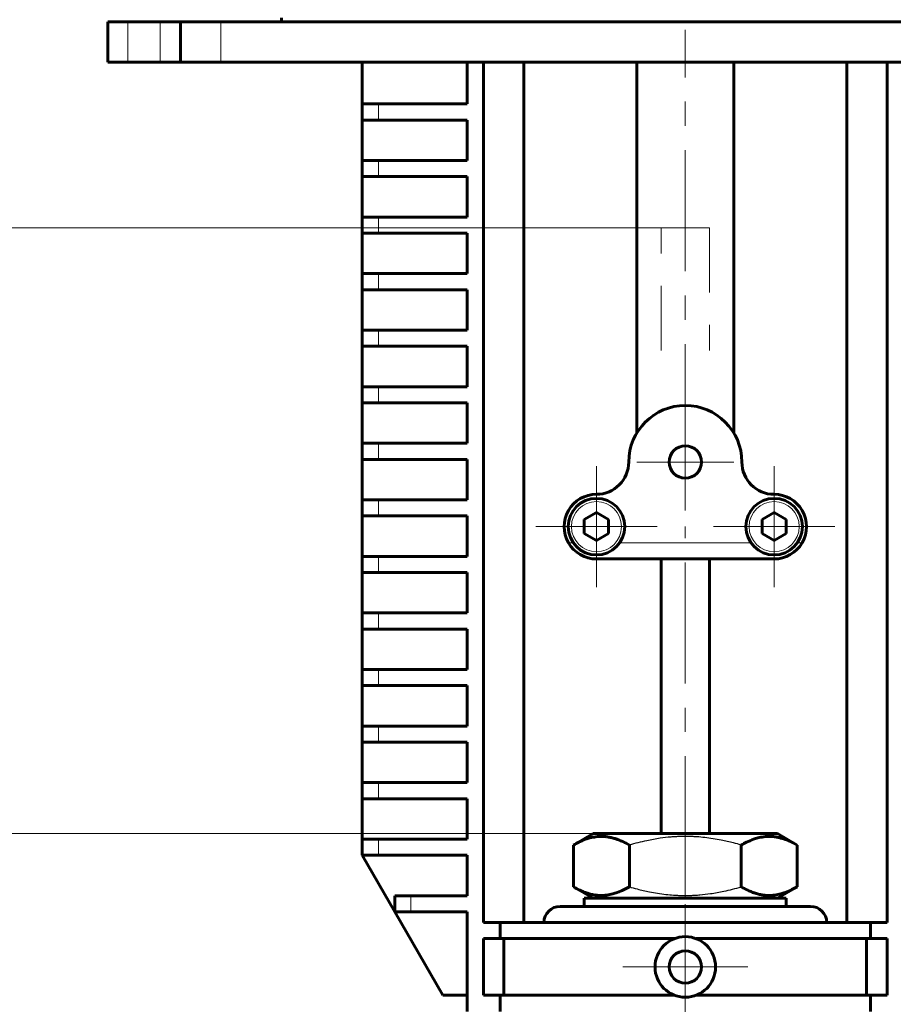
# Model space of a CAD drawing. Header units: millimetres. Extents: x 0 to 420, y 0 to 297.
# Tile 5 of 19: x 61 to 115, y 134 to 195. Entities that reach past the tile are written whole.
import ezdxf

# ---------------------------------------------------------------- set-up
doc = ezdxf.new("R2010")
doc.units = ezdxf.units.MM
for name, pattern in [('K5LT-1', [0]), ('K5LT_AXLED', [12, 7.5, -1.5, 1.5, -1.5]), ('K5LT_BASIC', [0]), ('K5LT_DASHED', [6, 4, -2]), ('K5LT_THIN', [0])]:
    doc.linetypes.add(name, pattern=pattern)
doc.layers.add('Системный слой', color=7, linetype='Continuous')
doc.layers.add('Системный слой (1)', color=251, linetype='Continuous', true_color=0x6c6c6c)
doc.styles.add('KDIMTEXTSTYLE', font='txt', dxfattribs={"width": 0.96, "oblique": 15, "height": 5})
doc.styles.add('KTEXTSTYLE', font='txt', dxfattribs={"width": 0.96, "height": 5})
doc.dimstyles.new('KDIMSTYLE (0.50)', dxfattribs={"dimtxt": 5, "dimasz": 1, "dimexe": 2, "dimexo": 0, "dimgap": 1, "dimtad": 1, "dimlfac": 2, "dimtxsty": 'KDIMTEXTSTYLE', "dimsah": 1, "dimcen": 0, "dimdle": 1, "dimadec": 0, "dimazin": 0, "dimtfac": 0.667, "dimtmove": 0, "dimatfit": 3, "dimfxl": 1, "dimtvp": 1, "dimtolj": 1, "dimtzin": 0, "dimarcsym": 0})

# ---------------------------------------------------------------- blocks, each defined once
blk = doc.blocks.new('U17')
at = {"layer": 'Системный слой (1)', "color": 30, "linetype": 'K5LT_AXLED', "lineweight": 18, "true_color": 0xff8000}
for q in [(97.032, 166.894), (93.282, 163.144), (100.782, 163.144), (97.032, 159.394)]:
    blk.add_line((97.032, 163.144), q, dxfattribs=at)
blk = doc.blocks.new('U18')
at = {"layer": 'Системный слой (1)', "color": 30, "linetype": 'K5LT_AXLED', "lineweight": 18, "true_color": 0xff8000}
for q in [(102.532, 139.769), (98.657, 135.894), (106.407, 135.894), (102.532, 132.019)]:
    blk.add_line((102.532, 135.894), q, dxfattribs=at)
blk = doc.blocks.new('U19')
at = {"layer": 'Системный слой (1)', "color": 30, "linetype": 'K5LT_AXLED', "lineweight": 18, "true_color": 0xff8000}
for q in [(102.532, 170.144), (99.532, 167.144), (105.532, 167.144), (102.532, 164.144)]:
    blk.add_line((102.532, 167.144), q, dxfattribs=at)
blk = doc.blocks.new('U20')
at = {"layer": 'Системный слой (1)', "color": 30, "linetype": 'K5LT_AXLED', "lineweight": 18, "true_color": 0xff8000}
for q in [(108.032, 166.894), (104.282, 163.144), (111.782, 163.144), (108.032, 159.394)]:
    blk.add_line((108.032, 163.144), q, dxfattribs=at)
blk = doc.blocks.new('D2')
at = {"layer": 'Системный слой (1)'}
for points in [[(59.202, 139.144), (58.544, 144.144), (57.885, 139.144), (58.544, 139.644)], [(58.544, 113.144), (59.202, 118.144), (58.544, 117.644), (57.885, 118.144)]]:
    blk.add_hatch(color=7, dxfattribs=at).paths.add_polyline_path(points)
at = {"layer": 'Системный слой (1)', "color": 7, "linetype": 'K5LT_THIN', "lineweight": 18, "true_color": 0xffffff}
for p, q in [((96.832, 144.144), (56.544, 144.144)), ((57.885, 139.144), (58.544, 144.144)), ((58.544, 144.144), (59.202, 139.144)), ((58.544, 144.144), (58.544, 113.144)), ((58.544, 139.644), (57.885, 139.144)), ((59.202, 139.144), (58.544, 139.644)), ((58.544, 113.144), (57.885, 118.144)), ((57.885, 118.144), (58.544, 117.644)), ((58.544, 117.644), (59.202, 118.144)), ((59.202, 118.144), (58.544, 113.144)), ((65.032, 113.144), (56.544, 113.144))]:
    blk.add_line(p, q, dxfattribs=at)
blk.add_wipeout([(57.544, 124.493), (50.162, 124.493), (50.162, 132.463), (57.544, 132.463)]).dxf.layer = 'Системный слой (1)'
at = {"layer": 'Системный слой (1)', "color": 7, "insert": (50.956, 124.493), "char_height": 5, "attachment_point": 1, "rotation": 90, "style": 'KTEXTSTYLE'}
blk.add_mtext('\\fArial|b0|c204|p34;\\H5.0;\\W1.000;\\Q15;\\fGOST Type AU|b0|i0|c204|p34;\\Q15;\\W0.960;62', dxfattribs=at)
blk = doc.blocks.new('KDIMARROW_01')
at = {"layer": 'Системный слой'}
blk.add_hatch(color=0, dxfattribs=at).paths.add_polyline_path([(0, 0), (-5, 0.658), (-4.5, 0), (-5, -0.658)])
at = {"layer": 'Системный слой', "color": 0, "linetype": 'K5LT_THIN', "lineweight": 18}
for p, q in [((-4.5, 0), (-5, 0.658)), ((-5, 0.658), (0, 0)), ((0, 0), (-5, -0.658)), ((-5, -0.658), (-4.5, 0))]:
    blk.add_line(p, q, dxfattribs=at)
at = {"layer": 'Системный слой (1)', "color": 0, "linetype": 'K5LT_THIN', "lineweight": 18}
blk.add_line((102.532, 113.144), (102.032, 113.144), dxfattribs=at)
blk = doc.blocks.new('D3')
at = {"layer": 'Системный слой (1)'}
for points in [[(37.525, 176.644), (36.867, 181.644), (36.208, 176.644), (36.867, 177.144)], [(36.867, 113.144), (37.525, 118.144), (36.867, 117.644), (36.208, 118.144)]]:
    blk.add_hatch(color=7, dxfattribs=at).paths.add_polyline_path(points)
at = {"layer": 'Системный слой (1)', "color": 7, "linetype": 'K5LT_THIN', "lineweight": 18, "true_color": 0xffffff}
for p, q in [((101.032, 181.644), (34.867, 181.644)), ((36.208, 176.644), (36.867, 181.644)), ((36.867, 181.644), (37.525, 176.644)), ((36.867, 181.644), (36.867, 113.144)), ((36.867, 177.144), (36.208, 176.644)), ((37.525, 176.644), (36.867, 177.144)), ((36.867, 113.144), (36.208, 118.144)), ((36.208, 118.144), (36.867, 117.644)), ((36.867, 117.644), (37.525, 118.144)), ((37.525, 118.144), (36.867, 113.144)), ((65.032, 113.144), (34.867, 113.144))]:
    blk.add_line(p, q, dxfattribs=at)
blk.add_wipeout([(35.867, 142.383), (28.485, 142.383), (28.485, 152.004), (35.867, 152.004)]).dxf.layer = 'Системный слой (1)'
at = {"layer": 'Системный слой (1)', "color": 7, "insert": (29.279, 142.383), "char_height": 5, "attachment_point": 1, "rotation": 90, "style": 'KTEXTSTYLE'}
blk.add_mtext('\\fArial|b0|c204|p34;\\H5.0;\\W1.000;\\Q15;\\fGOST Type AU|b0|i0|c204|p34;\\Q15;\\W0.960;137', dxfattribs=at)
blk = doc.blocks.new('D5')
at = {"layer": 'Системный слой (1)'}
for points in [[(168.58, 261.644), (167.922, 266.644), (167.263, 261.644), (167.922, 262.144)], [(167.922, 132.144), (168.58, 137.144), (167.922, 136.644), (167.263, 137.144)]]:
    blk.add_hatch(color=7, dxfattribs=at).paths.add_polyline_path(points)
at = {"layer": 'Системный слой (1)', "color": 7, "linetype": 'K5LT_THIN', "lineweight": 18, "true_color": 0xffffff}
for p, q in [((128.853, 266.644), (169.922, 266.644)), ((167.263, 261.644), (167.922, 266.644)), ((167.922, 266.644), (168.58, 261.644)), ((167.922, 132.144), (167.922, 266.644)), ((167.922, 262.144), (167.263, 261.644)), ((168.58, 261.644), (167.922, 262.144)), ((167.922, 132.144), (167.263, 137.144)), ((167.263, 137.144), (167.922, 136.644)), ((167.922, 136.644), (168.58, 137.144)), ((168.58, 137.144), (167.922, 132.144)), ((115.032, 132.144), (169.922, 132.144))]:
    blk.add_line(p, q, dxfattribs=at)
blk.add_wipeout([(166.922, 193.655), (159.54, 193.655), (159.54, 204.674), (166.922, 204.674)]).dxf.layer = 'Системный слой (1)'
at = {"layer": 'Системный слой (1)', "color": 7, "insert": (160.334, 193.655), "char_height": 5, "attachment_point": 1, "rotation": 90, "style": 'KTEXTSTYLE'}
blk.add_mtext('\\fArial|b0|c204|p34;\\H5.0;\\W1.000;\\Q15;\\fGOST Type AU|b0|i0|c204|p34;\\Q15;\\W0.960;269', dxfattribs=at)

msp = doc.modelspace()

# ---------------------------------------------------------------- linework, layer by layer
at = {"layer": 'Системный слой (1)', "color": 143, "linetype": 'K5LT_BASIC', "lineweight": 60, "true_color": 0x33acca}
for p, q in [((66.782, 194.394), (66.782, 191.894)), ((68.032, 194.394), (66.782, 194.394)), ((70.0304, 194.394), (68.032, 194.394)), ((71.282, 194.394), (70.0304, 194.394)), ((71.282, 194.394), (71.282, 191.894)), ((71.282, 194.394), (71.282, 191.894)), ((73.7804, 194.394), (71.282, 194.394)), ((131.2835, 194.394), (73.7804, 194.394)), ((77.532, 194.644), (77.532, 194.394)), ((68.032, 191.894), (66.782, 191.894)), ((70.0304, 191.894), (68.032, 191.894)), ((71.282, 191.894), (70.0304, 191.894)), ((73.7804, 191.894), (71.282, 191.894)), ((131.2835, 191.894), (73.7804, 191.894)), ((82.532, 189.3042), (82.532, 191.894)), ((89.032, 189.3042), (89.032, 191.894)), ((90.032, 191.894), (90.032, 138.644)), ((92.532, 191.894), (92.532, 138.644)), ((99.532, 168.9468), (99.532, 191.894)), ((105.532, 168.9468), (105.532, 191.894)), ((112.532, 191.894), (112.532, 138.644)), ((115.032, 191.894), (115.032, 138.644)), ((82.532, 189.3042), (83.532, 189.3042)), ((82.532, 188.3042), (82.532, 189.3042)), ((83.532, 189.3042), (89.032, 189.3042)), ((82.532, 185.8042), (82.532, 188.3042)), ((83.532, 188.3042), (82.532, 188.3042)), ((89.032, 188.3042), (83.532, 188.3042)), ((89.032, 185.8042), (89.032, 188.3042)), ((82.532, 185.8042), (83.532, 185.8042)), ((82.532, 184.8042), (82.532, 185.8042)), ((83.532, 185.8042), (89.032, 185.8042)), ((83.532, 184.8042), (82.532, 184.8042)), ((82.532, 182.3042), (82.532, 184.8042)), ((89.032, 184.8042), (83.532, 184.8042)), ((89.032, 182.3042), (89.032, 184.8042)), ((82.532, 182.3042), (83.532, 182.3042)), ((82.532, 181.3042), (82.532, 182.3042)), ((83.532, 182.3042), (89.032, 182.3042)), ((83.532, 181.3042), (82.532, 181.3042)), ((82.532, 178.8042), (82.532, 181.3042)), ((89.032, 181.3042), (83.532, 181.3042)), ((89.032, 178.8042), (89.032, 181.3042)), ((82.532, 177.8042), (82.532, 178.8042)), ((82.532, 178.8042), (83.532, 178.8042)), ((83.532, 178.8042), (89.032, 178.8042)), ((82.532, 175.3042), (82.532, 177.8042)), ((83.532, 177.8042), (82.532, 177.8042)), ((89.032, 177.8042), (83.532, 177.8042)), ((89.032, 175.3042), (89.032, 177.8042)), ((82.532, 175.3042), (83.532, 175.3042)), ((82.532, 174.3042), (82.532, 175.3042)), ((83.532, 175.3042), (89.032, 175.3042)), ((83.532, 174.3042), (82.532, 174.3042)), ((82.532, 171.8042), (82.532, 174.3042)), ((89.032, 174.3042), (83.532, 174.3042)), ((89.032, 171.8042), (89.032, 174.3042)), ((82.532, 170.8042), (82.532, 171.8042)), ((82.532, 171.8042), (83.532, 171.8042)), ((83.532, 171.8042), (89.032, 171.8042)), ((82.532, 168.3042), (82.532, 170.8042)), ((83.532, 170.8042), (82.532, 170.8042)), ((89.032, 170.8042), (83.532, 170.8042)), ((89.032, 168.3042), (89.032, 170.8042)), ((82.532, 168.3042), (83.532, 168.3042)), ((82.532, 167.3042), (82.532, 168.3042)), ((83.532, 168.3042), (89.032, 168.3042)), ((82.532, 164.8042), (82.532, 167.3042)), ((83.532, 167.3042), (82.532, 167.3042)), ((89.032, 167.3042), (83.532, 167.3042)), ((89.032, 164.8042), (89.032, 167.3042)), ((82.532, 163.8042), (82.532, 164.8042)), ((82.532, 164.8042), (83.532, 164.8042)), ((83.532, 164.8042), (89.032, 164.8042)), ((97.032, 164.01), (96.282, 163.577)), ((97.782, 163.577), (97.032, 164.01)), ((108.032, 164.01), (107.282, 163.577)), ((108.782, 163.577), (108.032, 164.01)), ((83.532, 163.8042), (82.532, 163.8042)), ((82.532, 161.3042), (82.532, 163.8042)), ((89.032, 163.8042), (83.532, 163.8042)), ((89.032, 161.3042), (89.032, 163.8042)), ((96.282, 163.577), (96.282, 162.711)), ((97.782, 162.711), (97.782, 163.577)), ((107.282, 163.577), (107.282, 162.711)), ((108.782, 162.711), (108.782, 163.577)), ((96.282, 162.711), (97.032, 162.278)), ((97.032, 162.278), (97.782, 162.711)), ((107.282, 162.711), (108.032, 162.278)), ((108.032, 162.278), (108.782, 162.711)), ((82.532, 161.3042), (83.532, 161.3042)), ((82.532, 160.3042), (82.532, 161.3042)), ((83.532, 161.3042), (89.032, 161.3042)), ((97.032, 161.144), (108.032, 161.144)), ((101.032, 144.144), (101.032, 161.144)), ((104.032, 144.144), (104.032, 161.144)), ((82.532, 157.8042), (82.532, 160.3042)), ((83.532, 160.3042), (82.532, 160.3042)), ((89.032, 160.3042), (83.532, 160.3042)), ((89.032, 157.8042), (89.032, 160.3042)), ((82.532, 156.8042), (82.532, 157.8042)), ((82.532, 157.8042), (83.532, 157.8042)), ((83.532, 157.8042), (89.032, 157.8042)), ((82.532, 154.3042), (82.532, 156.8042)), ((83.532, 156.8042), (82.532, 156.8042)), ((89.032, 156.8042), (83.532, 156.8042)), ((89.032, 154.3042), (89.032, 156.8042)), ((82.532, 153.3042), (82.532, 154.3042)), ((82.532, 154.3042), (83.532, 154.3042)), ((83.532, 154.3042), (89.032, 154.3042)), ((83.532, 153.3042), (82.532, 153.3042)), ((82.532, 150.8042), (82.532, 153.3042)), ((89.032, 153.3042), (83.532, 153.3042)), ((89.032, 150.8042), (89.032, 153.3042)), ((82.532, 150.8042), (83.532, 150.8042)), ((82.532, 149.8042), (82.532, 150.8042)), ((83.532, 150.8042), (89.032, 150.8042)), ((83.532, 149.8042), (82.532, 149.8042)), ((82.532, 147.3042), (82.532, 149.8042)), ((89.032, 149.8042), (83.532, 149.8042)), ((89.032, 147.3042), (89.032, 149.8042)), ((82.532, 146.3042), (82.532, 147.3042)), ((82.532, 147.3042), (83.532, 147.3042)), ((83.532, 147.3042), (89.032, 147.3042)), ((82.532, 143.8042), (82.532, 146.3042)), ((83.532, 146.3042), (82.532, 146.3042)), ((89.032, 146.3042), (83.532, 146.3042)), ((89.032, 143.8042), (89.032, 146.3042)), ((95.6037, 143.4349), (96.832, 144.144)), ((108.232, 144.144), (96.832, 144.144)), ((109.4602, 143.4349), (108.232, 144.144)), ((82.532, 142.8042), (82.532, 143.8042)), ((82.532, 143.8042), (83.532, 143.8042)), ((83.532, 143.8042), (89.032, 143.8042)), ((95.6037, 140.8531), (95.6037, 143.4349)), ((99.0679, 140.8531), (99.0679, 143.4349)), ((105.9961, 140.8531), (105.9961, 143.4349)), ((109.4602, 140.8531), (109.4602, 143.4349)), ((83.532, 142.8042), (82.532, 142.8042)), ((82.532, 142.8042), (84.5527, 139.3042)), ((89.032, 142.8042), (83.532, 142.8042)), ((89.032, 140.3042), (89.032, 142.8042)), ((96.832, 140.144), (95.6037, 140.8531)), ((108.232, 140.144), (109.4602, 140.8531)), ((84.5527, 140.3042), (85.5527, 140.3042)), ((84.5527, 139.3042), (84.5527, 140.3042)), ((85.5527, 140.3042), (89.032, 140.3042)), ((94.782, 139.644), (110.282, 139.644)), ((96.282, 139.644), (96.282, 140.144)), ((96.282, 140.144), (108.782, 140.144)), ((108.782, 139.644), (108.782, 140.144)), ((84.5527, 139.3042), (87.532, 134.144)), ((85.5527, 139.3042), (84.5527, 139.3042)), ((89.032, 139.3042), (85.5527, 139.3042)), ((89.032, 133.144), (89.032, 139.3042)), ((90.032, 138.644), (91.0755, 138.644)), ((91.0755, 137.644), (91.0755, 138.644)), ((91.0755, 138.644), (113.9884, 138.644)), ((115.032, 138.644), (113.9884, 138.644)), ((113.9884, 137.644), (113.9884, 138.644)), ((91.0755, 137.644), (90.032, 137.644)), ((90.032, 137.644), (90.032, 134.144)), ((91.0755, 137.644), (101.8588, 137.644)), ((91.307, 134.144), (91.307, 137.644)), ((103.2051, 137.644), (113.9884, 137.644)), ((113.7569, 134.144), (113.7569, 137.644)), ((113.9884, 137.644), (115.032, 137.644)), ((115.032, 137.644), (115.032, 134.144)), ((89.032, 134.144), (87.532, 134.144)), ((90.032, 134.144), (91.0755, 134.144)), ((91.0755, 133.144), (91.0755, 134.144)), ((91.0755, 134.144), (101.8588, 134.144)), ((103.2051, 134.144), (113.9884, 134.144)), ((113.9884, 133.144), (113.9884, 134.144)), ((115.032, 134.144), (113.9884, 134.144))]:
    msp.add_line(p, q, dxfattribs=at)
at = {"layer": 'Системный слой (1)', "color": 7, "linetype": 'K5LT_THIN', "lineweight": 18, "true_color": 0xffffff}
for p, q in [((68.032, 194.394), (68.032, 191.894)), ((70.0304, 194.394), (70.0304, 191.894)), ((73.7804, 194.394), (73.7804, 191.894)), ((83.532, 188.3042), (83.532, 189.3042)), ((83.532, 184.8042), (83.532, 185.8042)), ((83.532, 181.3042), (83.532, 182.3042)), ((83.532, 177.8042), (83.532, 178.8042)), ((83.532, 174.3042), (83.532, 175.3042)), ((83.532, 170.8042), (83.532, 171.8042)), ((83.532, 167.3042), (83.532, 168.3042)), ((83.532, 163.8042), (83.532, 164.8042)), ((95.2999, 162.144), (95.5958, 162.144)), ((98.4681, 162.144), (106.5958, 162.144)), ((109.4681, 162.144), (109.764, 162.144)), ((83.532, 160.3042), (83.532, 161.3042)), ((83.532, 156.8042), (83.532, 157.8042)), ((83.532, 153.3042), (83.532, 154.3042)), ((83.532, 149.8042), (83.532, 150.8042)), ((83.532, 146.3042), (83.532, 147.3042)), ((83.532, 142.8042), (83.532, 143.8042)), ((85.5527, 139.3042), (85.5527, 140.3042))]:
    msp.add_line(p, q, dxfattribs=at)
at = {"layer": 'Системный слой (1)', "color": 30, "linetype": 'K5LT_AXLED', "lineweight": 18, "true_color": 0xff8000}
for p, q in [((102.532, 166.9468), (102.532, 193.894)), ((102.532, 141.4349), (102.532, 163.144)), ((102.532, 80.144), (102.532, 142.8531))]:
    msp.add_line(p, q, dxfattribs=at)
at = {"layer": 'Системный слой (1)', "color": 7, "linetype": 'K5LT_DASHED', "lineweight": 18, "true_color": 0xffffff}
for p, q in [((101.032, 174.0542), (101.032, 181.644)), ((101.032, 181.644), (104.032, 181.644)), ((104.032, 181.644), (104.032, 174.0542))]:
    msp.add_line(p, q, dxfattribs=at)
at = {"layer": 'Системный слой (1)', "color": 143, "linetype": 'K5LT_BASIC', "lineweight": 60, "true_color": 0x33acca}
for centre, radius in [((102.532, 167.144), 1), ((97.032, 163.144), 1.75), ((108.032, 163.144), 1.75), ((102.532, 135.894), 1.875), ((102.532, 135.894), 1)]:
    msp.add_circle(centre, radius, dxfattribs=at)
at = {"layer": 'Системный слой (1)', "color": 7, "linetype": 'K5LT_THIN', "lineweight": 18, "true_color": 0xffffff}
for centre in [(97.032, 163.144), (108.032, 163.144)]:
    msp.add_circle(centre, 1.55, dxfattribs=at)
at = {"layer": 'Системный слой (1)', "color": 143, "linetype": 'K5LT_BASIC', "lineweight": 60, "true_color": 0x33acca}
for centre, radius, start, end in [((102.532, 167.144), 3.5, 0, 180), ((97.032, 167.144), 2, 270, 0), ((108.032, 167.144), 2, 180, 270), ((97.032, 163.144), 2, 90, 210), ((108.032, 163.144), 2, 330, 90), ((97.032, 163.144), 2, 210, 270), ((108.032, 163.144), 2, 270, 330), ((94.782, 138.644), 1, 90, 180), ((110.282, 138.644), 1, 0, 90)]:
    msp.add_arc(centre, radius, start, end, dxfattribs=at)
for points in [[(99.0679, 143.4349), (98.9333, 143.5126), (98.7104, 143.6301), (98.4166, 143.7558), (98.2161, 143.8263), (98.0246, 143.8827), (97.83, 143.9273), (97.6064, 143.9596), (97.3956, 143.9729), (97.1935, 143.9693), (97.0005, 143.9514), (96.8134, 143.9208), (96.5999, 143.8712), (96.3052, 143.7789), (95.9627, 143.632), (95.7125, 143.4976), (95.6037, 143.4349)], [(109.4602, 143.4349), (109.3256, 143.5126), (109.1027, 143.6301), (108.8089, 143.7558), (108.6084, 143.8263), (108.4169, 143.8827), (108.2223, 143.9273), (107.9988, 143.9596), (107.7879, 143.9729), (107.5858, 143.9693), (107.3928, 143.9514), (107.2057, 143.9208), (106.9922, 143.8712), (106.6975, 143.7789), (106.355, 143.632), (106.1048, 143.4976), (105.9961, 143.4349)], [(95.6037, 140.8531), (95.7383, 140.7754), (95.9612, 140.6579), (96.255, 140.5321), (96.4555, 140.4616), (96.647, 140.4053), (96.8416, 140.3606), (97.0652, 140.3283), (97.276, 140.3151), (97.4781, 140.3186), (97.6711, 140.3365), (97.8582, 140.3672), (98.0717, 140.4168), (98.3664, 140.509), (98.7089, 140.656), (98.9591, 140.7903), (99.0679, 140.8531)], [(105.9961, 140.8531), (106.1306, 140.7754), (106.3535, 140.6579), (106.6473, 140.5321), (106.8478, 140.4616), (107.0393, 140.4053), (107.2339, 140.3606), (107.4575, 140.3283), (107.6683, 140.3151), (107.8704, 140.3186), (108.0634, 140.3365), (108.2505, 140.3672), (108.464, 140.4168), (108.7587, 140.509), (109.1012, 140.656), (109.3515, 140.7903), (109.4602, 140.8531)]]:
    msp.add_open_spline(points, degree=3, knots=[0, 0, 0, 0, 2.0319768, 3.3397182, 4.3569103, 4.9828638, 6.146734, 7.1973345, 8.2310741, 9.204643, 10.1261038, 11.0323857, 11.9274089, 13.2428263, 15.3565808, 17, 17, 17, 17], dxfattribs=at)
at = {"layer": 'Системный слой (1)', "color": 7, "linetype": 'K5LT-1'}
for points in [[(105.9961, 143.4349), (105.8347, 143.4815), (105.4222, 143.5943), (104.6727, 143.7673), (103.9184, 143.8884), (103.3361, 143.942), (103.012, 143.9606), (102.8021, 143.9679), (102.626, 143.9707), (102.4366, 143.9711), (102.199, 143.9667), (101.9137, 143.9537), (101.5041, 143.9239), (100.9107, 143.8547), (100.2348, 143.7317), (99.6014, 143.583), (99.2452, 143.4861), (99.0679, 143.4349)], [(99.0679, 140.8531), (99.2292, 140.8065), (99.6417, 140.6936), (100.3912, 140.5206), (101.1455, 140.3996), (101.7278, 140.346), (102.0519, 140.3273), (102.2618, 140.3201), (102.4379, 140.3173), (102.6273, 140.3169), (102.8649, 140.3212), (103.1502, 140.3342), (103.5598, 140.364), (104.1532, 140.4333), (104.8291, 140.5563), (105.4625, 140.7049), (105.8187, 140.8019), (105.9961, 140.8531)]]:
    msp.add_open_spline(points, degree=3, knots=[0, 0, 0, 0, 3.1522963, 8.0240269, 14.4303577, 17.4742998, 18.9962709, 20.5182419, 21.4098548, 22.3014677, 24.0846935, 25.8679193, 27.6511451, 31.7925039, 37.0725247, 40.5362624, 44, 44, 44, 44], dxfattribs=at)

# ---------------------------------------------------------------- block references
at = {"layer": 'Системный слой (1)'}
for name in ['U19', 'U17', 'U20', 'U18']:
    msp.add_blockref(name, (0, 0), dxfattribs=at)

# ---------------------------------------------------------------- next in the draw order: dimensions: what is measured, and where the dimension line sits
at = {"layer": 'Системный слой (1)', "color": 7}
for base, p1, p2, picture, middle in [((167.9217, 132.144), (128.8534, 266.644), (115.032, 132.144), 'D5', (167.9217, 199.394)), ((58.5436, 144.144), (65.032, 113.144), (96.832, 144.144), 'D2', (58.5436, 128.644))]:
    dim = msp.add_linear_dim(base=base, p1=p1, p2=p2, angle=90, dimstyle='KDIMSTYLE (0.50)', override={"dimexo": 0, "dimpost": '\\fGOST Type AU|b0|c204|p34;\\H5.0;\\W0.960;\\Q15;<>', "dimblk1": 'KDIMARROW_01', "dimblk2": 'KDIMARROW_01', "dimse1": 0, "dimse2": 0, "dimclrt": 7, "dimtol": 1, "dimtp": 0, "dimtm": 0, "dimtdec": 5, "dimtolj": 1}, dxfattribs=at)
    dim.commit()
    dim.dimension.update_dxf_attribs({"geometry": picture, "text_midpoint": middle, "dimtype": 160})

# ---------------------------------------------------------------- next in the draw order: dimensions: what is measured, and where the dimension line sits
dim = msp.add_linear_dim(base=(36.8666, 181.644), p1=(65.032, 113.144), p2=(101.032, 181.644), angle=90, dimstyle='KDIMSTYLE (0.50)', override={"dimexo": 0, "dimpost": '\\fGOST Type AU|b0|c204|p34;\\H5.0;\\W0.960;\\Q15;<>', "dimblk1": 'KDIMARROW_01', "dimblk2": 'KDIMARROW_01', "dimse1": 0, "dimse2": 0, "dimclrt": 7, "dimtol": 1, "dimtp": 0, "dimtm": 0, "dimtdec": 5, "dimtolj": 1}, dxfattribs=at)
dim.commit()
dim.dimension.update_dxf_attribs({"geometry": 'D3', "text_midpoint": (36.8666, 147.394), "dimtype": 160})

doc.saveas('drawing.dxf')
